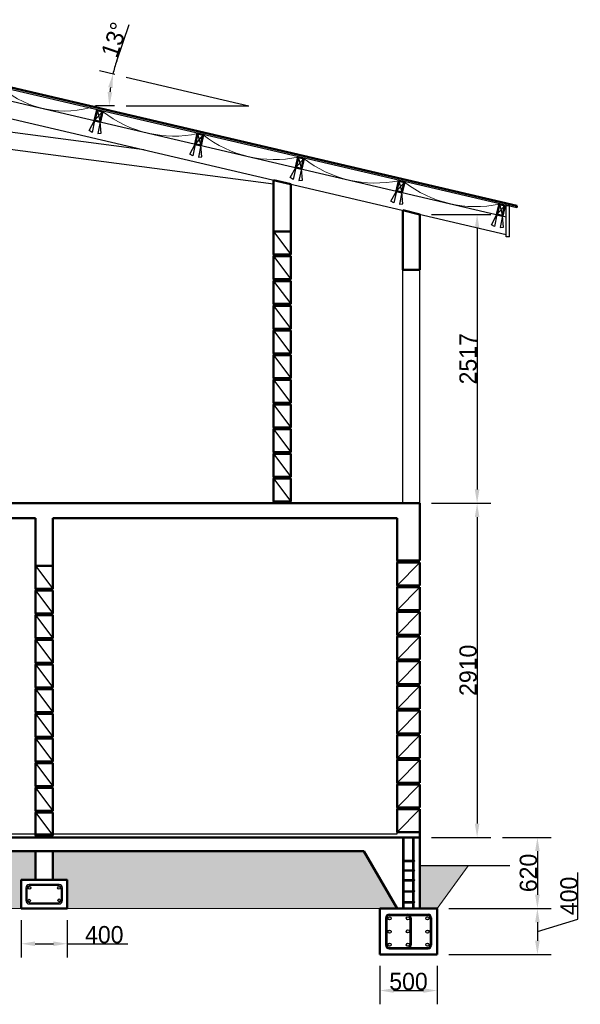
# Model space of a CAD drawing. Header units: metres. Extents: x -375439 to -92892, y 227568 to 490033.
# Tile 24 of 24: x -97777 to -92892, y 236960 to 245536. Entities that reach past the tile are written whole.
import ezdxf

# ---------------------------------------------------------------- set-up
doc = ezdxf.new("R2010")
doc.units = ezdxf.units.M
doc.header["$MEASUREMENT"] = 0
doc.layers.add('.18', color=7, linetype='Continuous')
doc.layers.add('.20', color=7, linetype='Continuous')
doc.layers.add('.50', color=7, linetype='Continuous', lineweight=50)
doc.layers.add('fine line', color=8, linetype='Continuous', lineweight=9)
doc.dimstyles.new('DIN', dxfattribs={"dimtxt": 150, "dimasz": 120, "dimexe": 120, "dimexo": 100, "dimtad": 1, "dimdec": 0, "dimdsep": 46, "dimtxsty": 'Standard', "dimcen": 2.5, "dimadec": 0, "dimazin": 0, "dimtfac": 1, "dimtdec": 0, "dimtmove": 0, "dimatfit": 3, "dimfxl": 1, "dimtvp": 1, "dimtolj": 1, "dimtzin": 0, "dimarcsym": 0})
pattern_1 = [(45, (7700, 0), (-8.83883476, 8.83883476), [])]

# ---------------------------------------------------------------- blocks, each defined once
blk = doc.blocks.new('*D173')
at = {"layer": '.18', "color": 0, "lineweight": -2}
for p, q in [((-94188.6, 243840.9), (-93670.8, 243840.9)), ((-93790.8, 243720.9), (-93790.8, 241444.4)), ((-94188.6, 241324.4), (-93670.8, 241324.4))]:
    blk.add_line(p, q, dxfattribs=at)
at = {"layer": '.18', "color": 0}
for points in [[(-93810.8, 243720.9), (-93770.8, 243720.9), (-93790.8, 243840.9)], [(-93810.8, 241444.4), (-93770.8, 241444.4), (-93790.8, 241324.4)]]:
    blk.add_solid(points, dxfattribs=at)
at = {"layer": 'Defpoints', "color": 0}
for p in [(-94288.6, 243840.9), (-94288.6, 241324.4), (-93790.8, 241324.4)]:
    blk.add_point(p, dxfattribs=at)
at = {"layer": '.18', "color": 0, "insert": (-93869, 242582.6), "char_height": 150, "attachment_point": 5, "rotation": 90}
blk.add_mtext('\\A1;2517', dxfattribs=at)
blk = doc.blocks.new('*D174')
at = {"layer": '.18', "color": 0, "lineweight": -2}
for p, q in [((-94188.6, 241324.4), (-93670.8, 241324.4)), ((-93790.8, 241204.4), (-93790.8, 238534.4)), ((-94188.6, 238414.4), (-93670.8, 238414.4))]:
    blk.add_line(p, q, dxfattribs=at)
at = {"layer": '.18', "color": 0}
for points in [[(-93810.8, 241204.4), (-93770.8, 241204.4), (-93790.8, 241324.4)], [(-93810.8, 238534.4), (-93770.8, 238534.4), (-93790.8, 238414.4)]]:
    blk.add_solid(points, dxfattribs=at)
at = {"layer": 'Defpoints', "color": 0}
for p in [(-94288.6, 241324.4), (-94288.6, 238414.4), (-93790.8, 238414.4)]:
    blk.add_point(p, dxfattribs=at)
at = {"layer": '.18', "color": 0, "insert": (-93869, 239869.4), "char_height": 150, "attachment_point": 5, "rotation": 90}
blk.add_mtext('\\A1;2910', dxfattribs=at)
blk = doc.blocks.new('*D175')
at = {"layer": '.18', "color": 0, "lineweight": -2}
for p, q in [((-93570.8, 238414.4), (-93145.4, 238414.4)), ((-93265.4, 238294.4), (-93265.4, 237914.4)), ((-94038.6, 237794.4), (-93145.4, 237794.4))]:
    blk.add_line(p, q, dxfattribs=at)
at = {"layer": '.18', "color": 0}
for points in [[(-93285.4, 238294.4), (-93245.4, 238294.4), (-93265.4, 238414.4)], [(-93285.4, 237914.4), (-93245.4, 237914.4), (-93265.4, 237794.4)]]:
    blk.add_solid(points, dxfattribs=at)
at = {"layer": 'Defpoints', "color": 0}
for p in [(-93670.8, 238414.4), (-94138.6, 237794.4), (-93265.4, 237794.4)]:
    blk.add_point(p, dxfattribs=at)
at = {"layer": '.18', "color": 0, "insert": (-93343.6, 238104.4), "char_height": 150, "attachment_point": 5, "rotation": 90}
blk.add_mtext('\\A1;620', dxfattribs=at)
blk = doc.blocks.new('*D176')
at = {"layer": '.18', "color": 0, "lineweight": -2}
for p, q in [((-92911.8, 237700.5), (-92911.8, 238108.1)), ((-94038.6, 237794.4), (-93145.4, 237794.4)), ((-93265.4, 237594.4), (-92911.8, 237700.5)), ((-93265.4, 237674.4), (-93265.4, 237514.4)), ((-94038.6, 237394.4), (-93145.4, 237394.4))]:
    blk.add_line(p, q, dxfattribs=at)
at = {"layer": '.18', "color": 0}
for points in [[(-93285.4, 237674.4), (-93245.4, 237674.4), (-93265.4, 237794.4)], [(-93285.4, 237514.4), (-93245.4, 237514.4), (-93265.4, 237394.4)]]:
    blk.add_solid(points, dxfattribs=at)
at = {"layer": 'Defpoints', "color": 0}
for p in [(-94138.6, 237794.4), (-94138.6, 237394.4), (-93265.4, 237394.4)]:
    blk.add_point(p, dxfattribs=at)
at = {"layer": '.18', "color": 0, "insert": (-92990, 237904.3), "char_height": 150, "attachment_point": 5, "rotation": 90}
blk.add_mtext('\\A1;400', dxfattribs=at)
blk = doc.blocks.new('*D177')
at = {"layer": '.18', "color": 0, "lineweight": -2}
for p, q in [((-94638.6, 237294.4), (-94638.6, 236960.2)), ((-94138.6, 237294.4), (-94138.6, 236960.2)), ((-94518.6, 237080.2), (-94258.6, 237080.2))]:
    blk.add_line(p, q, dxfattribs=at)
at = {"layer": '.18', "color": 0}
for points in [[(-94518.6, 237100.2), (-94518.6, 237060.2), (-94638.6, 237080.2)], [(-94258.6, 237100.2), (-94258.6, 237060.2), (-94138.6, 237080.2)]]:
    blk.add_solid(points, dxfattribs=at)
at = {"layer": 'Defpoints', "color": 0}
for p in [(-94638.6, 237394.4), (-94138.6, 237394.4), (-94138.6, 237080.2)]:
    blk.add_point(p, dxfattribs=at)
at = {"layer": '.18', "color": 0, "insert": (-94388.6, 237158.4), "char_height": 150, "attachment_point": 5}
blk.add_mtext('\\A1;500', dxfattribs=at)
blk = doc.blocks.new('*D179')
at = {"layer": '.18', "color": 0, "lineweight": -2}
for p, q in [((-97763.6, 237694.4), (-97763.6, 237367.7)), ((-97363.6, 237694.4), (-97363.6, 237367.7)), ((-97643.6, 237487.7), (-97483.6, 237487.7)), ((-97363.6, 237487.7), (-96835.9, 237487.7))]:
    blk.add_line(p, q, dxfattribs=at)
at = {"layer": '.18', "color": 0}
for points in [[(-97643.6, 237507.7), (-97643.6, 237467.7), (-97763.6, 237487.7)], [(-97483.6, 237507.7), (-97483.6, 237467.7), (-97363.6, 237487.7)]]:
    blk.add_solid(points, dxfattribs=at)
at = {"layer": 'Defpoints', "color": 0}
for p in [(-97763.6, 237794.4), (-97363.6, 237794.4), (-97363.6, 237487.7)]:
    blk.add_point(p, dxfattribs=at)
at = {"layer": '.18', "color": 0, "insert": (-97039.8, 237565.9), "char_height": 150, "attachment_point": 5}
blk.add_mtext('\\A1;400', dxfattribs=at)
blk = doc.blocks.new('*D191')
at = {"layer": '.18', "color": 0, "lineweight": -2}
for p, q in [((-96931.5, 245177.6), (-96823.7, 245494.3)), ((-96947.2, 245058.2), (-97081.4, 245089.6)), ((-96949.8, 244785.4), (-97116.5, 244785.4))]:
    blk.add_line(p, q, dxfattribs=at)
for start, end in [(161.18855, 166.8428), (172.49706, 174.34575)]:
    blk.add_arc((-95780, 244785.4), 1216.5, start, end, dxfattribs=at)
at = {"layer": '.18', "color": 0}
for points in [[(-97005.8, 244947.8), (-96966.4, 244940.6), (-96964.6, 245062.3)], [(-96970.6, 244904.2), (-97010.6, 244906.2), (-96996.5, 244785.4)]]:
    blk.add_solid(points, dxfattribs=at)
at = {"layer": 'Defpoints', "color": 0}
for p in [(-96849.8, 245035.5), (-96993, 244878.4), (-96849.8, 244785.4), (-95780, 244785.4), (-95780, 244785.4)]:
    blk.add_point(p, dxfattribs=at)
at = {"layer": '.18', "color": 0, "insert": (-96951.6, 245361.2), "char_height": 150, "attachment_point": 5, "rotation": 71.18855}
blk.add_mtext('\\A1;13°', dxfattribs=at)

msp = doc.modelspace()

# ---------------------------------------------------------------- hatches: boundary and pattern name
at = {"layer": '.18'}
h = msp.add_hatch(dxfattribs=at)
h.set_pattern_fill('GRAVEL', color=256, scale=500, style=0)
h.set_pattern_definition([(228.0128, (360, 500), (-3999.999116, -4500.000671), [67.268, -6659.544]), (184.9697, (315, 450), (6000.0005258, 499.9956535), [115.434, -11427.9625]), (132.5104, (200, 440), (4999.995359, -5500.004337), [81.394, -8058.016]), (267.2737, (5, 315), (499.9980089, 10000.0001475), [105.119, -10406.779]), (292.8337, (0, 210), (-2500.0049527, 5999.998206), [103.0775, -10204.6865]), (357.2737, (40, 115), (-10000.0001475, 499.9980089), [105.119, -10406.779]), (37.6942, (145, 110), (-6500.0036728, -4999.9952026), [139.0145, -13762.4245]), (72.2553, (255, 195), (3500.0053814, 10999.9981156), [131.244, -12993.1605]), (121.4296, (295, 320), (-4000.004117, 6499.9975182), [105.475, -10442.0365]), (175.2364, (240, 410), (5500.000473, -499.995766), [120.416, -5900.3815]), (222.3974, (120, 420), (-6000.0036755, -5499.996041), [155.724, -15416.6875]), (138.8141, (500, 310), (-3500.001473, 2999.998657), [53.1505, -5261.922]), (171.4692, (460, 345), (6499.9991424, -1000.003955), [101.1185, -10010.7555]), (225, (360, 360), (-6e-14, -500.00015), [70.7105, -636.396]), (203.1986, (325, 420), (2499.999865, 1000.000663), [38.079, -3769.8075]), (291.8014, (290, 405), (-499.999955, 1500.000137), [53.8515, -2638.731]), (30.9638, (310, 355), (1499.99901, 1000.001242), [87.4645, -2828.0115]), (161.5651, (385, 400), (1000.00022, -499.9992), [63.2455, -1517.8935]), (16.3895, (0, 405), (5000.0010992, 1499.996355), [88.6, -8771.4225]), (70.3462, (85, 430), (-1999.9976237, -5500.001068), [74.3305, -7358.704]), (293.1986, (385, 500), (-1000.000663, 2499.999865), [76.1575, -3731.729]), (343.6105, (415, 430), (-5000.0010992, 1499.996355), [88.6, -8771.4225]), (339.444, (0, 95), (-2500.000922, 999.997998), [85.44, -4186.562]), (294.7751, (80, 65), (-2499.9960946, 5500.001711), [71.589, -7087.3215]), (66.8014, (390, 0), (1000.000663, 2499.999865), [76.1575, -3731.729]), (17.354, (420, 70), (-6500.0010095, -1999.997251), [83.8155, -8297.712]), (69.444, (145, 0), (-999.997998, -2500.000922), [42.72, -4229.282]), (101.3099, (360, 0), (-499.998816, 2000.000376), [25.495, -2524.0145]), (165.9638, (355, 25), (1500.000273, -499.99903), [103.0775, -1958.475]), (186.009, (255, 50), (4999.9998755, 499.9996587), [95.525, -9456.9615]), (303.6901, (310, 310), (-500.00067, 999.99978), [72.111, -1730.6645]), (353.1572, (350, 250), (8499.9996827, -1000.003999), [125.897, -12463.7815]), (60.9454, (475, 235), (-2000.000014, -3500.000192), [51.478, -5096.337]), (90, (500, 280), (-500, 500), [30, -470]), (120.2564, (245, 65), (1999.9974434, -3500.001228), [69.462, -6876.76]), (48.0128, (210, 125), (3999.999116, 4500.000671), [134.536, -6592.276]), (0, (300, 225), (500, 500), [130, -370]), (325.3048, (430, 225), (-4999.9971295, 3500.0043048), [79.057, -7826.637]), (254.0546, (495, 180), (-499.999945, -2000.000063), [72.801, -3567.254]), (207.646, (475, 110), (-9499.9979036, -5000.0038566), [118.5325, -11734.737]), (175.4261, (370, 55), (-6500.0002792, 499.9974006), [125.3995, -12414.537])])
h.paths.add_polyline_path([(-103938.6, 238042), (-104403.8, 238042), (-104088.6, 237794.4), (-103938.6, 237794.4)])
h.paths.add_polyline_path([(-102419.5, 238194.4), (-103507.6, 238194.4), (-103738.6, 237794.4), (-103588.6, 237794.4), (-102338.6, 237794.4), (-102188.6, 237794.4)])
h.paths.add_polyline_path([(-99113.6, 238044.4), (-98988.6, 238044.4), (-98988.6, 238294.4), (-101699.9, 238294.4), (-101988.6, 237794.4), (-101838.6, 237794.4), (-99113.6, 237794.4)])
h.paths.add_polyline_path([(-97763.6, 238044.4), (-97638.6, 238044.4), (-97638.6, 238294.4), (-98838.6, 238294.4), (-98838.6, 238044.4), (-98713.6, 238044.4), (-98713.6, 237794.4), (-97763.6, 237794.4)])
h.paths.add_polyline_path([(-94777.3, 238294.4), (-97488.6, 238294.4), (-97488.6, 238044.4), (-97363.6, 238044.4), (-97363.6, 237794.4), (-94638.6, 237794.4), (-94488.6, 237794.4)])
h.paths.add_polyline_path([(-93869.4, 238166.4), (-94288.6, 238166.4), (-94288.6, 237794.4), (-94138.6, 237794.4)])
at = {"layer": '.20'}
h = msp.add_hatch(dxfattribs=at)
h.set_pattern_fill('PLAST', color=256, scale=50, angle=90, style=0)
h.set_pattern_definition([(90, (7700, 0), (-12.5, 8e-16), []), (90, (7698.438, 1e-16), (-12.5, 8e-16), []), (90, (7696.875, 2e-16), (-12.5, 8e-16), [])])
h.paths.add_polyline_path([(-94438.6, 238214.4), (-94426.6, 238214.4), (-94426.6, 238414.4), (-94438.6, 238414.4)])
h.paths.add_polyline_path([(-94350.6, 238214.4), (-94338.6, 238214.4), (-94338.6, 238414.4), (-94350.6, 238414.4)])
h.paths.add_polyline_path([(-94438.6, 238132.1), (-94426.6, 238132.1), (-94426.6, 238204.4), (-94438.6, 238204.4)])
h.paths.add_polyline_path([(-94338.6, 238204.4), (-94350.6, 238204.4), (-94350.6, 238132.1), (-94338.6, 238132.1)])
h.paths.add_polyline_path([(-94338.6, 238122.1), (-94350.6, 238122.1), (-94350.6, 238047), (-94338.6, 238047)])
h.paths.add_polyline_path([(-94426.6, 238122.1), (-94438.6, 238122.1), (-94438.6, 238047), (-94426.6, 238047)])
h.paths.add_polyline_path([(-94426.6, 238037), (-94438.6, 238037), (-94438.6, 237949.4), (-94426.6, 237949.4)])
h.paths.add_polyline_path([(-94338.6, 238037), (-94350.6, 238037), (-94350.6, 237949.4), (-94338.6, 237949.4)])
h.paths.add_polyline_path([(-94338.6, 237939.4), (-94350.6, 237939.4), (-94350.6, 237854.5), (-94338.6, 237854.5)])
h.paths.add_polyline_path([(-94426.6, 237939.4), (-94438.6, 237939.4), (-94438.6, 237854.5), (-94426.6, 237854.5)])
h.paths.add_polyline_path([(-94426.6, 237844.5), (-94438.6, 237844.5), (-94438.6, 237794.4), (-94426.6, 237794.4)])
h.paths.add_polyline_path([(-94350.6, 237794.4), (-94338.6, 237794.4), (-94338.6, 237844.5), (-94350.6, 237844.5)])
h = msp.add_hatch(dxfattribs=at)
h.set_pattern_fill('ANSI31', color=256, scale=100, style=0)
h.set_pattern_definition(pattern_1)
h.paths.add_polyline_path([(-94439.6, 238214.4, 0.536576), (-94439.6, 238204.4), (-94337.6, 238204.4, 0.536576), (-94337.6, 238214.4)])
h.paths.add_polyline_path([(-94439.6, 238132.1, 0.536576), (-94439.6, 238122.1), (-94337.6, 238122.1, 0.536576), (-94337.6, 238132.1)])
h.paths.add_polyline_path([(-94439.6, 238047, 0.536576), (-94439.6, 238037), (-94337.6, 238037, 0.536576), (-94337.6, 238047)])
h.paths.add_polyline_path([(-94337.6, 237939.4, 0.536576), (-94337.6, 237949.4), (-94439.6, 237949.4, 0.536576), (-94439.6, 237939.4)])
h.paths.add_polyline_path([(-94439.6, 237854.5, 0.536576), (-94439.6, 237844.5), (-94337.6, 237844.5, 0.536576), (-94337.6, 237854.5)])
h = msp.add_hatch(dxfattribs=at)
h.set_pattern_fill('ANSI31', color=256, scale=100, style=0)
h.set_pattern_definition(pattern_1)
h.paths.add_polyline_path([(-94401.5, 237734.4, -0.414214), (-94376.5, 237709.4), (-94376.5, 237479.4, -0.414214), (-94401.5, 237454.4), (-94374.1, 237454.4, 0.184483), (-94366.5, 237474.4), (-94366.5, 237714.4, 0.414214), (-94396.5, 237744.4), (-94558.6, 237744.4, 0.414214), (-94588.6, 237714.4), (-94588.6, 237474.4, 0.414214), (-94558.6, 237444.4), (-94218.6, 237444.4, 0.414214), (-94188.6, 237474.4), (-94188.6, 237714.4, 0.414214), (-94218.6, 237744.4), (-94396.5, 237744.4, -0.213422), (-94374.1, 237734.4), (-94223.6, 237734.4, -0.414214), (-94198.6, 237709.4), (-94198.6, 237479.4, -0.414214), (-94223.6, 237454.4), (-94553.6, 237454.4, -0.414214), (-94578.6, 237479.4), (-94578.6, 237709.4, -0.414214), (-94553.6, 237734.4)])
at = {"layer": '.50'}
h = msp.add_hatch(color=256, dxfattribs=at)
h.paths.add_polyline_path([(-97703.7, 237975.3, 1), (-97679.7, 237975.3, 1)])
h.paths.add_polyline_path([(-97682, 237862.8, 1), (-97706, 237862.8, 1)])
h.paths.add_polyline_path([(-97422.4, 237975.3, 1), (-97446.4, 237975.3, 1)])
h.paths.add_polyline_path([(-97445.2, 237865.7, 1), (-97421.2, 237865.7, 1)])
h = msp.add_hatch(color=256, dxfattribs=at)
h.paths.add_polyline_path([(-94567.6, 237709.4, 1), (-94539.6, 237709.4, 1)])
h.paths.add_polyline_path([(-94539.6, 237593.4, 1), (-94567.6, 237593.4, 1)])
h.paths.add_polyline_path([(-94539.6, 237479.4, 1), (-94567.6, 237479.4, 1)])
h.paths.add_polyline_path([(-94380.1, 237479.4, 1), (-94408.1, 237479.4, 1)])
h.paths.add_polyline_path([(-94380.1, 237595.6, 1), (-94408.1, 237595.6, 1)])
h.paths.add_polyline_path([(-94380.1, 237709.4, 1), (-94408.1, 237709.4, 1)])
h.paths.add_polyline_path([(-94237.6, 237709.4, 1), (-94209.6, 237709.4, 1)])
h.paths.add_polyline_path([(-94237.6, 237593.4, 1), (-94209.6, 237593.4, 1)])
h.paths.add_polyline_path([(-94237.6, 237479.4, 1), (-94209.6, 237479.4, 1)])

# ---------------------------------------------------------------- linework, layer by layer
at = {"layer": '.18'}
for p, q in [((-98802.1, 245152.7), (-93443.6, 243900.1)), ((-98802.1, 245050), (-93538.6, 243819.6)), ((-96849.8, 245035.5), (-95780, 244785.4)), ((-98767.1, 244887.8), (-93538.6, 243665.6)), ((-96849.8, 244785.4), (-95780, 244785.4)), ((-97054, 244737.1), (-97123.9, 244657.8)), ((-97102.7, 244748.5), (-97075.2, 244646.4)), ((-96693.2, 244403), (-98223.4, 244603)), ((-97172.1, 244570), (-97123.9, 244657.8)), ((-97123.9, 244657.8), (-97145.9, 244554.9)), ((-97075, 244647.4), (-97096.4, 244544.4)), ((-97066.3, 244547.7), (-97075, 244647.4)), ((-95565.6, 244104.4), (-98802.1, 244527.4)), ((-97145.9, 244554.9), (-97172.1, 244570)), ((-97096.4, 244544.4), (-97066.3, 244547.7)), ((-96177.6, 244532.2), (-96247.5, 244452.9)), ((-96226.3, 244543.6), (-96198.9, 244441.5)), ((-96295.7, 244365.2), (-96247.5, 244452.9)), ((-96247.5, 244452.9), (-96269.6, 244350)), ((-96198.6, 244442.6), (-96220, 244339.6)), ((-96189.9, 244342.9), (-96198.6, 244442.6)), ((-96269.6, 244350), (-96295.7, 244365.2)), ((-96220, 244339.6), (-96189.9, 244342.9)), ((-96213.4, 244340.3), (-96219.7, 244341.1)), ((-95350, 244338.8), (-95322.5, 244236.7)), ((-95419.4, 244160.3), (-95371.2, 244248)), ((-95371.2, 244248), (-95393.2, 244145.2)), ((-95301.3, 244327.4), (-95371.2, 244248)), ((-95393.2, 244145.2), (-95419.4, 244160.3)), ((-95322.3, 244237.7), (-95343.6, 244134.7)), ((-95313.6, 244138), (-95322.3, 244237.7)), ((-95343.6, 244134.7), (-95313.6, 244138)), ((-94424.9, 244122.5), (-94494.8, 244043.2)), ((-94473.6, 244133.9), (-94446.1, 244031.8)), ((-94543, 243955.4), (-94494.8, 244043.2)), ((-94494.8, 244043.2), (-94516.8, 243940.3)), ((-94445.9, 244032.9), (-94467.2, 243929.9)), ((-94437.2, 243933.2), (-94445.9, 244032.9)), ((-94516.8, 243940.3), (-94543, 243955.4)), ((-94467.2, 243929.9), (-94437.2, 243933.2)), ((-93548.5, 243917.7), (-93618.4, 243838.3)), ((-93597.2, 243929), (-93569.7, 243826.9)), ((-93508.6, 243915.3), (-93538.6, 243915.3)), ((-93666.6, 243750.6), (-93618.4, 243838.3)), ((-93618.4, 243838.3), (-93640.4, 243735.4)), ((-93569.5, 243828), (-93590.9, 243725)), ((-93560.8, 243728.3), (-93569.5, 243828)), ((-93640.4, 243735.4), (-93666.6, 243750.6)), ((-93590.9, 243725), (-93560.8, 243728.3)), ((-93508.6, 243644.1), (-93538.6, 243644.1)), ((-93506.6, 238166.4), (-94288.6, 238166.4))]:
    msp.add_line(p, q, dxfattribs=at)
at = {"layer": '.20'}
for p, q in [((-95565.6, 241354.4), (-95565.6, 244139.4)), ((-95415.6, 241354.4), (-95415.6, 244104.4)), ((-95565.6, 241324.4), (-95565.6, 244035)), ((-95415.6, 241324.4), (-95415.6, 243995.1)), ((-95415.6, 241324.4), (-95415.6, 243995.1)), ((-93538.6, 243644.1), (-93538.6, 243915.3)), ((-93508.6, 243644.1), (-93508.6, 243915.3)), ((-94438.6, 241324.4), (-94438.6, 243876)), ((-94288.6, 241324.4), (-94288.6, 243840.9)), ((-95565.6, 243690.3), (-95415.6, 243490.3)), ((-95565.6, 243475.2), (-95415.6, 243275.2)), ((-95565.6, 243260.1), (-95415.6, 243060.1)), ((-95565.6, 243045), (-95415.6, 242845)), ((-95565.6, 242829.9), (-95415.6, 242629.9)), ((-95565.6, 242614.9), (-95415.6, 242414.9)), ((-95565.6, 242399.8), (-95415.6, 242199.8)), ((-95565.6, 242184.7), (-95415.6, 241984.7)), ((-95565.6, 241969.6), (-95415.6, 241769.6)), ((-95565.6, 241754.5), (-95415.6, 241554.5)), ((-95565.6, 241539.5), (-95415.6, 241339.5)), ((-97638.6, 238444.4), (-97638.6, 241194.4)), ((-97638.6, 238414.4), (-97638.6, 241194.4)), ((-97488.6, 238444.4), (-97488.6, 241194.4)), ((-97488.6, 238414.4), (-97488.6, 241194.4)), ((-94488.6, 238444.4), (-94488.6, 241194.4)), ((-94288.6, 240824.4), (-94488.6, 240824.4)), ((-97638.6, 240780.3), (-97488.6, 240580.3)), ((-94288.6, 240809.4), (-94488.6, 240809.4)), ((-94288.6, 240809.4), (-94488.6, 240609.4)), ((-97638.6, 240565.2), (-97488.6, 240365.2)), ((-94288.6, 240609.4), (-94488.6, 240609.4)), ((-94288.6, 240594.4), (-94488.6, 240594.4)), ((-94288.6, 240594.4), (-94488.6, 240394.4)), ((-94288.6, 240394.4), (-94488.6, 240394.4)), ((-97638.6, 240350.1), (-97488.6, 240150.1)), ((-94288.6, 240379.4), (-94488.6, 240379.4)), ((-94288.6, 240379.4), (-94488.6, 240179.4)), ((-97638.6, 240135), (-97488.6, 239935)), ((-94288.6, 240179.4), (-94488.6, 240179.4)), ((-94288.6, 240164.4), (-94488.6, 240164.4)), ((-94288.6, 240164.4), (-94488.6, 239964.4)), ((-94288.6, 239964.4), (-94488.6, 239964.4)), ((-97638.6, 239919.9), (-97488.6, 239719.9)), ((-94288.6, 239949.4), (-94488.6, 239949.4)), ((-94288.6, 239949.4), (-94488.6, 239749.4)), ((-97638.6, 239704.9), (-97488.6, 239504.9)), ((-94288.6, 239749.4), (-94488.6, 239749.4)), ((-94288.6, 239734.4), (-94488.6, 239734.4)), ((-94288.6, 239734.4), (-94488.6, 239534.4)), ((-94288.6, 239534.4), (-94488.6, 239534.4)), ((-97638.6, 239489.8), (-97488.6, 239289.8)), ((-94288.6, 239519.4), (-94488.6, 239519.4)), ((-94288.6, 239519.4), (-94488.6, 239319.4)), ((-97638.6, 239274.7), (-97488.6, 239074.7)), ((-94288.6, 239319.4), (-94488.6, 239319.4)), ((-94288.6, 239304.4), (-94488.6, 239304.4)), ((-94288.6, 239304.4), (-94488.6, 239104.4)), ((-94288.6, 239104.4), (-94488.6, 239104.4)), ((-97638.6, 239059.6), (-97488.6, 238859.6)), ((-94288.6, 239089.4), (-94488.6, 239089.4)), ((-94288.6, 239089.4), (-94488.6, 238889.4)), ((-97638.6, 238844.5), (-97488.6, 238644.5)), ((-94288.6, 238889.4), (-94488.6, 238889.4)), ((-94288.6, 238874.4), (-94488.6, 238874.4)), ((-94288.6, 238874.4), (-94488.6, 238674.4)), ((-94288.6, 238674.4), (-94488.6, 238674.4)), ((-97638.6, 238629.5), (-97488.6, 238429.5)), ((-94288.6, 238659.4), (-94488.6, 238659.4)), ((-94288.6, 238659.4), (-94488.6, 238459.4)), ((-94488.6, 238444.4), (-94488.6, 238531.5)), ((-98838.6, 238444.4), (-94488.6, 238444.4)), ((-94288.6, 238459.4), (-94488.6, 238459.4)), ((-94438.6, 238214.4), (-94438.6, 238414.4)), ((-94426.6, 238214.4), (-94426.6, 238414.4)), ((-94350.6, 238214.4), (-94350.6, 238414.4)), ((-94338.6, 238214.4), (-94338.6, 238414.4)), ((-94439.6, 238214.4), (-94337.6, 238214.4)), ((-94439.6, 238204.4), (-94337.6, 238204.4)), ((-94438.6, 238132.1), (-94438.6, 238204.4)), ((-94426.6, 238132.1), (-94426.6, 238204.4)), ((-94350.6, 238132.1), (-94350.6, 238204.4)), ((-94338.6, 238132.1), (-94338.6, 238204.4)), ((-94439.6, 238132.1), (-94337.6, 238132.1)), ((-94439.6, 238122.1), (-94337.6, 238122.1)), ((-94438.6, 238047), (-94438.6, 238122.1)), ((-94426.6, 238047), (-94426.6, 238122.1)), ((-94350.6, 238047), (-94350.6, 238122.1)), ((-94338.6, 238047), (-94338.6, 238122.1)), ((-97433.6, 238004.4), (-97693.6, 238004.4)), ((-97443.6, 237994.4), (-97683.6, 237994.4)), ((-94439.6, 238047), (-94337.6, 238047)), ((-94439.6, 238037), (-94337.6, 238037)), ((-94438.6, 237949.4), (-94438.6, 238037)), ((-94426.6, 237949.4), (-94426.6, 238037)), ((-94350.6, 237949.4), (-94350.6, 238037)), ((-94338.6, 237949.4), (-94338.6, 238037)), ((-97723.6, 237974.4), (-97723.6, 237864.4)), ((-97713.6, 237964.4), (-97713.6, 237874.4)), ((-97413.6, 237874.4), (-97413.6, 237964.4)), ((-97403.6, 237864.4), (-97403.6, 237974.4)), ((-94439.6, 237949.4), (-94337.6, 237949.4)), ((-94439.6, 237939.4), (-94337.6, 237939.4)), ((-94438.6, 237854.5), (-94438.6, 237939.4)), ((-94426.6, 237854.5), (-94426.6, 237939.4)), ((-94350.6, 237854.5), (-94350.6, 237939.4)), ((-94338.6, 237854.5), (-94338.6, 237939.4)), ((-97693.6, 237834.4), (-97433.6, 237834.4)), ((-97683.6, 237844.4), (-97443.6, 237844.4)), ((-94439.6, 237854.5), (-94337.6, 237854.5)), ((-94439.6, 237844.5), (-94337.6, 237844.5)), ((-94438.6, 237794.4), (-94438.6, 237844.5)), ((-94426.6, 237794.4), (-94426.6, 237844.5)), ((-94350.6, 237794.4), (-94350.6, 237844.5)), ((-94338.6, 237794.4), (-94338.6, 237844.5)), ((-94558.6, 237744.4), (-94218.6, 237744.4)), ((-94553.6, 237734.4), (-94401.5, 237734.4)), ((-94374.1, 237734.4), (-94223.6, 237734.4)), ((-94588.6, 237714.4), (-94588.6, 237474.4)), ((-94578.6, 237709.4), (-94578.6, 237479.4)), ((-94376.5, 237709.4), (-94376.5, 237479.4)), ((-94366.5, 237714.4), (-94366.5, 237474.4)), ((-94198.6, 237709.4), (-94198.6, 237479.4)), ((-94188.6, 237714.4), (-94188.6, 237474.4)), ((-94558.6, 237444.4), (-94218.6, 237444.4)), ((-94553.6, 237454.4), (-94223.6, 237454.4))]:
    msp.add_line(p, q, dxfattribs=at)
for centre, radius in [((-97691.7, 237975.3), 12), ((-97434.4, 237975.3), 12), ((-97694, 237862.8), 12), ((-97433.2, 237865.7), 12), ((-94553.6, 237709.4), 14), ((-94394.1, 237709.4), 14), ((-94223.6, 237709.4), 14), ((-94553.6, 237593.4), 14), ((-94394.1, 237595.6), 14), ((-94223.6, 237593.4), 14), ((-94553.6, 237479.4), 14), ((-94394.1, 237479.4), 14), ((-94223.6, 237479.4), 14)]:
    msp.add_circle(centre, radius, dxfattribs=at)
for centre, radius, start, end in [((-94436.3, 238209.4), 6, 123.56616, 236.43384), ((-94340.9, 238209.4), 6, 303.56616, 56.43384), ((-94436.3, 238127.1), 6, 123.56616, 236.43384), ((-94340.9, 238127.1), 6, 303.56616, 56.43384), ((-97693.6, 237974.4), 30, 90, 180), ((-97683.6, 237964.4), 30, 90, 180), ((-97443.6, 237964.4), 30, 0, 90), ((-97433.6, 237974.4), 30, 0, 90), ((-94436.3, 238042), 6, 123.56616, 236.43384), ((-94340.9, 238042), 6, 303.56616, 56.43384), ((-94436.3, 237944.4), 6, 123.56616, 236.43384), ((-94340.9, 237944.4), 6, 303.56616, 56.43384), ((-97693.6, 237864.4), 30, 180, 270), ((-97683.6, 237874.4), 30, 180, 270), ((-97443.6, 237874.4), 30, 270, 0), ((-97433.6, 237864.4), 30, 270, 0), ((-94436.3, 237849.5), 6, 123.56616, 236.43384), ((-94340.9, 237849.5), 6, 303.56616, 56.43384), ((-94558.6, 237714.4), 30, 90, 180), ((-94553.6, 237709.4), 25, 90, 180), ((-94401.5, 237709.4), 25, 0, 90), ((-94396.5, 237714.4), 30, 360, 90), ((-94223.6, 237709.4), 25, 0, 90), ((-94218.6, 237714.4), 30, 360, 90), ((-94558.6, 237474.4), 30, 180, 270), ((-94553.6, 237479.4), 25, 180, 270), ((-94401.5, 237479.4), 25, 270, 0), ((-94396.5, 237474.4), 30, 318.18969, 0), ((-94223.6, 237479.4), 25, 270, 0), ((-94218.6, 237474.4), 30, 270, 0)]:
    msp.add_arc(centre, radius, start, end, dxfattribs=at)
at = {"layer": '.50'}
for p, q in [((-98802.1, 245168.1), (-93443.6, 243915.5)), ((-97102.7, 244748.5), (-97123.9, 244657.8)), ((-97054, 244737.1), (-97102.7, 244748.5)), ((-97054, 244737.1), (-97075.2, 244646.4)), ((-97054, 244737.1), (-97075.2, 244646.4)), ((-97054, 244737.1), (-97075.2, 244646.4)), ((-97075.2, 244646.4), (-97123.9, 244657.8)), ((-96226.3, 244543.6), (-96247.5, 244452.9)), ((-96177.6, 244532.2), (-96226.3, 244543.6)), ((-96177.6, 244532.2), (-96198.9, 244441.5)), ((-96177.6, 244532.2), (-96198.9, 244441.5)), ((-96177.6, 244532.2), (-96198.9, 244441.5)), ((-96198.9, 244441.5), (-96247.5, 244452.9)), ((-95350, 244338.8), (-95371.2, 244248)), ((-95301.3, 244327.4), (-95350, 244338.8)), ((-95322.5, 244236.7), (-95371.2, 244248)), ((-95301.3, 244327.4), (-95322.5, 244236.7)), ((-95301.3, 244327.4), (-95322.5, 244236.7)), ((-95301.3, 244327.4), (-95322.5, 244236.7)), ((-95565.6, 243690.3), (-95565.6, 244139.4)), ((-95565.6, 244139.4), (-95415.6, 244104.4)), ((-95415.6, 244104.4), (-95415.6, 243690.3)), ((-94473.6, 244133.9), (-94494.8, 244043.2)), ((-94424.9, 244122.5), (-94473.6, 244133.9)), ((-94424.9, 244122.5), (-94446.1, 244031.8)), ((-94424.9, 244122.5), (-94446.1, 244031.8)), ((-95565.6, 243690.3), (-95565.6, 244035)), ((-95415.6, 243690.3), (-95415.6, 243995.1)), ((-94446.1, 244031.8), (-94494.8, 244043.2)), ((-93597.2, 243929), (-93618.4, 243838.3)), ((-93548.5, 243917.7), (-93597.2, 243929)), ((-93548.5, 243917.7), (-93569.7, 243826.9)), ((-93548.5, 243917.7), (-93569.7, 243826.9)), ((-93443.6, 243900.1), (-93443.6, 243915.5)), ((-94438.6, 243876), (-94438.6, 243357.2)), ((-94288.6, 243840.9), (-94438.6, 243876)), ((-94288.6, 243357.2), (-94288.6, 243840.9)), ((-93569.7, 243826.9), (-93618.4, 243838.3)), ((-95565.6, 243690.3), (-95415.6, 243690.3)), ((-95565.6, 243690.3), (-95565.6, 243490.3)), ((-95415.6, 243690.3), (-95415.6, 243490.3)), ((-95565.6, 243490.3), (-95415.6, 243490.3)), ((-95565.6, 243475.2), (-95415.6, 243475.2)), ((-95565.6, 243475.2), (-95565.6, 243275.2)), ((-95415.6, 243475.2), (-95415.6, 243275.2)), ((-94438.6, 243357.2), (-94288.6, 243357.2)), ((-95565.6, 243275.2), (-95415.6, 243275.2)), ((-95565.6, 243260.1), (-95415.6, 243260.1)), ((-95565.6, 243260.1), (-95565.6, 243060.1)), ((-95415.6, 243260.1), (-95415.6, 243060.1)), ((-95565.6, 243060.1), (-95415.6, 243060.1)), ((-95565.6, 243045), (-95415.6, 243045)), ((-95565.6, 243045), (-95565.6, 242845)), ((-95415.6, 243045), (-95415.6, 242845)), ((-95565.6, 242845), (-95415.6, 242845)), ((-95565.6, 242829.9), (-95415.6, 242829.9)), ((-95565.6, 242829.9), (-95565.6, 242629.9)), ((-95415.6, 242829.9), (-95415.6, 242629.9)), ((-95565.6, 242629.9), (-95415.6, 242629.9)), ((-95565.6, 242614.9), (-95415.6, 242614.9)), ((-95565.6, 242614.9), (-95565.6, 242414.9)), ((-95415.6, 242614.9), (-95415.6, 242414.9)), ((-95565.6, 242414.9), (-95415.6, 242414.9)), ((-95565.6, 242399.8), (-95415.6, 242399.8)), ((-95565.6, 242399.8), (-95565.6, 242199.8)), ((-95415.6, 242399.8), (-95415.6, 242199.8)), ((-95565.6, 242199.8), (-95415.6, 242199.8)), ((-95565.6, 242184.7), (-95415.6, 242184.7)), ((-95565.6, 242184.7), (-95565.6, 241984.7)), ((-95415.6, 242184.7), (-95415.6, 241984.7)), ((-95565.6, 241984.7), (-95415.6, 241984.7)), ((-95565.6, 241969.6), (-95415.6, 241969.6)), ((-95565.6, 241969.6), (-95565.6, 241769.6)), ((-95415.6, 241969.6), (-95415.6, 241769.6)), ((-95565.6, 241769.6), (-95415.6, 241769.6)), ((-95565.6, 241754.5), (-95415.6, 241754.5)), ((-95565.6, 241754.5), (-95565.6, 241554.5)), ((-95415.6, 241754.5), (-95415.6, 241554.5)), ((-95565.6, 241554.5), (-95415.6, 241554.5)), ((-95565.6, 241539.5), (-95415.6, 241539.5)), ((-95565.6, 241539.5), (-95565.6, 241339.5)), ((-95415.6, 241539.5), (-95415.6, 241339.5)), ((-95565.6, 241339.5), (-95415.6, 241339.5)), ((-94288.6, 241324.4), (-102188.6, 241324.4)), ((-94288.6, 241324.4), (-94288.6, 241194.4)), ((-97638.6, 241194.4), (-98838.6, 241194.4)), ((-97638.6, 240780.3), (-97638.6, 241194.4)), ((-94488.6, 241194.4), (-97488.6, 241194.4)), ((-97488.6, 240780.3), (-97488.6, 241194.4)), ((-94488.6, 241194.4), (-94488.6, 240824.4)), ((-94288.6, 241224.4), (-94288.6, 240824.4)), ((-94488.6, 240824.4), (-94288.6, 240824.4)), ((-97638.6, 240780.3), (-97488.6, 240780.3)), ((-97638.6, 240780.3), (-97638.6, 240580.3)), ((-97488.6, 240780.3), (-97488.6, 240580.3)), ((-94288.6, 240809.4), (-94488.6, 240809.4)), ((-94488.6, 240809.4), (-94488.6, 240609.4)), ((-94288.6, 240609.4), (-94288.6, 240809.4)), ((-97638.6, 240580.3), (-97488.6, 240580.3)), ((-97638.6, 240565.2), (-97488.6, 240565.2)), ((-97638.6, 240565.2), (-97638.6, 240365.2)), ((-97488.6, 240565.2), (-97488.6, 240365.2)), ((-94488.6, 240609.4), (-94288.6, 240609.4)), ((-94288.6, 240594.4), (-94488.6, 240594.4)), ((-94488.6, 240594.4), (-94488.6, 240394.4)), ((-94288.6, 240394.4), (-94288.6, 240594.4)), ((-94488.6, 240394.4), (-94288.6, 240394.4)), ((-97638.6, 240365.2), (-97488.6, 240365.2)), ((-97638.6, 240350.1), (-97488.6, 240350.1)), ((-97638.6, 240350.1), (-97638.6, 240150.1)), ((-97488.6, 240350.1), (-97488.6, 240150.1)), ((-94288.6, 240379.4), (-94488.6, 240379.4)), ((-94488.6, 240379.4), (-94488.6, 240179.4)), ((-94288.6, 240179.4), (-94288.6, 240379.4)), ((-97638.6, 240150.1), (-97488.6, 240150.1)), ((-97638.6, 240135), (-97488.6, 240135)), ((-97638.6, 240135), (-97638.6, 239935)), ((-97488.6, 240135), (-97488.6, 239935)), ((-94488.6, 240179.4), (-94288.6, 240179.4)), ((-94288.6, 240164.4), (-94488.6, 240164.4)), ((-94488.6, 240164.4), (-94488.6, 239964.4)), ((-94288.6, 239964.4), (-94288.6, 240164.4)), ((-94488.6, 239964.4), (-94288.6, 239964.4)), ((-97638.6, 239935), (-97488.6, 239935)), ((-97638.6, 239919.9), (-97488.6, 239919.9)), ((-97638.6, 239919.9), (-97638.6, 239719.9)), ((-97488.6, 239919.9), (-97488.6, 239719.9)), ((-94288.6, 239949.4), (-94488.6, 239949.4)), ((-94488.6, 239949.4), (-94488.6, 239749.4)), ((-94288.6, 239749.4), (-94288.6, 239949.4)), ((-97638.6, 239719.9), (-97488.6, 239719.9)), ((-97638.6, 239704.9), (-97488.6, 239704.9)), ((-97638.6, 239704.9), (-97638.6, 239504.9)), ((-97488.6, 239704.9), (-97488.6, 239504.9)), ((-94488.6, 239749.4), (-94288.6, 239749.4)), ((-94288.6, 239734.4), (-94488.6, 239734.4)), ((-94488.6, 239734.4), (-94488.6, 239534.4)), ((-94288.6, 239534.4), (-94288.6, 239734.4)), ((-94488.6, 239534.4), (-94288.6, 239534.4)), ((-97638.6, 239504.9), (-97488.6, 239504.9)), ((-97638.6, 239489.8), (-97488.6, 239489.8)), ((-97638.6, 239489.8), (-97638.6, 239289.8)), ((-97488.6, 239489.8), (-97488.6, 239289.8)), ((-94288.6, 239519.4), (-94488.6, 239519.4)), ((-94488.6, 239519.4), (-94488.6, 239319.4)), ((-94288.6, 239319.4), (-94288.6, 239519.4)), ((-97638.6, 239289.8), (-97488.6, 239289.8)), ((-97638.6, 239274.7), (-97488.6, 239274.7)), ((-97638.6, 239274.7), (-97638.6, 239074.7)), ((-97488.6, 239274.7), (-97488.6, 239074.7)), ((-94488.6, 239319.4), (-94288.6, 239319.4)), ((-94288.6, 239304.4), (-94488.6, 239304.4)), ((-94488.6, 239304.4), (-94488.6, 239104.4)), ((-94288.6, 239104.4), (-94288.6, 239304.4)), ((-94488.6, 239104.4), (-94288.6, 239104.4)), ((-97638.6, 239074.7), (-97488.6, 239074.7)), ((-97638.6, 239059.6), (-97488.6, 239059.6)), ((-97638.6, 239059.6), (-97638.6, 238859.6)), ((-97488.6, 239059.6), (-97488.6, 238859.6)), ((-94288.6, 239089.4), (-94488.6, 239089.4)), ((-94488.6, 239089.4), (-94488.6, 238889.4)), ((-94288.6, 238889.4), (-94288.6, 239089.4)), ((-97638.6, 238859.6), (-97488.6, 238859.6)), ((-97638.6, 238844.5), (-97488.6, 238844.5)), ((-97638.6, 238844.5), (-97638.6, 238644.5)), ((-97488.6, 238844.5), (-97488.6, 238644.5)), ((-94488.6, 238889.4), (-94288.6, 238889.4)), ((-94288.6, 238874.4), (-94488.6, 238874.4)), ((-94488.6, 238874.4), (-94488.6, 238674.4)), ((-94288.6, 238674.4), (-94288.6, 238874.4)), ((-94488.6, 238674.4), (-94288.6, 238674.4)), ((-97638.6, 238644.5), (-97488.6, 238644.5)), ((-97638.6, 238629.5), (-97488.6, 238629.5)), ((-97638.6, 238629.5), (-97638.6, 238429.5)), ((-97488.6, 238629.5), (-97488.6, 238429.5)), ((-94288.6, 238659.4), (-94488.6, 238659.4)), ((-94488.6, 238659.4), (-94488.6, 238459.4)), ((-94288.6, 238459.4), (-94288.6, 238659.4)), ((-102188.6, 238414.4), (-94288.6, 238414.4)), ((-97638.6, 238429.5), (-97488.6, 238429.5)), ((-94488.6, 238459.4), (-94288.6, 238459.4)), ((-94288.6, 237794.4), (-94288.6, 238459.4)), ((-101699.9, 238294.4), (-94777.3, 238294.4)), ((-97638.6, 238044.4), (-97638.6, 238294.4)), ((-97488.6, 238044.4), (-97488.6, 238294.4)), ((-94488.6, 237794.4), (-94777.3, 238294.4)), ((-94638.6, 237794.4), (-94138.6, 237794.4)), ((-94638.6, 237794.4), (-94638.6, 237394.4)), ((-94138.6, 237794.4), (-94138.6, 237394.4)), ((-94638.6, 237394.4), (-94138.6, 237394.4))]:
    msp.add_line(p, q, dxfattribs=at)
msp.add_lwpolyline([(-97763.6, 237794.4), (-97363.6, 237794.4), (-97363.6, 238044.4), (-97763.6, 238044.4)], close=True, dxfattribs=at)
at = {"layer": 'fine line'}
for p, q in [((-94138.6, 237794.4), (-93869.4, 238166.4)), ((-101838.6, 237794.4), (-94638.6, 237794.4))]:
    msp.add_line(p, q, dxfattribs=at)
for centre, radius, start, end in [((-97386, 245578), 837.2, 229.44062, 288.77905), ((-96432.5, 245529), 1006.7, 231.87011, 281.8155), ((-95554.5, 245330.8), 1012.9, 232.03522, 281.65038), ((-94677.4, 245129), 1015.8, 232.10978, 281.57582), ((-93801.7, 244921.2), 1013, 232.03689, 281.64872)]:
    msp.add_arc(centre, radius, start, end, dxfattribs=at)

# ---------------------------------------------------------------- dimensions: what is measured, and where the dimension line sits
at = {"layer": '.18'}
dim = msp.add_angular_dim_2l(base=(-96993, 244878.4), line1=((-96849.8, 245035.5), (-95780, 244785.4)), line2=((-96849.8, 244785.4), (-95780, 244785.4)), dimstyle='DIN', dxfattribs=at)
dim.commit()
dim.dimension.update_dxf_attribs({"geometry": '*D191', "text_midpoint": (-96951.6, 245361.2)})
for base, p1, p2, picture, middle in [((-93790.8377, 241324.372), (-94288.5894, 243840.9247), (-94288.5894, 241324.372), '*D173', (-93869.0207, 242582.6483)), ((-93265.4, 237794.4), (-93670.8, 238414.4), (-94138.6, 237794.4), '*D175', (-93343.6, 238104.4))]:
    dim = msp.add_linear_dim(base=base, p1=p1, p2=p2, angle=90, dimstyle='DIN', dxfattribs=at)
    dim.commit()
    dim.dimension.update_dxf_attribs({"geometry": picture, "text_midpoint": middle})
for base, p1, p2, picture, middle in [((-93790.8, 238414.4), (-94288.6, 241324.4), (-94288.6, 238414.4), '*D174', (-93869, 239869.4)), ((-93265.4, 237394.4), (-94138.6, 237794.4), (-94138.6, 237394.4), '*D176', (-92990, 237701.1))]:
    dim = msp.add_linear_dim(base=base, p1=p1, p2=p2, angle=90, dimstyle='DIN', override={"dimtmove": 1}, dxfattribs=at)
    dim.commit()
    dim.dimension.update_dxf_attribs({"geometry": picture, "text_midpoint": middle})
for base, p1, p2, picture, middle in [((-97363.6, 237487.7), (-97763.6, 237794.4), (-97363.6, 237794.4), '*D179', (-97039.8, 237565.9)), ((-94138.6, 237080.2), (-94638.6, 237394.4), (-94138.6, 237394.4), '*D177', (-94388.6, 237158.4))]:
    dim = msp.add_linear_dim(base=base, p1=p1, p2=p2, dimstyle='DIN', dxfattribs=at)
    dim.commit()
    dim.dimension.update_dxf_attribs({"geometry": picture, "text_midpoint": middle})

doc.saveas('drawing.dxf')
